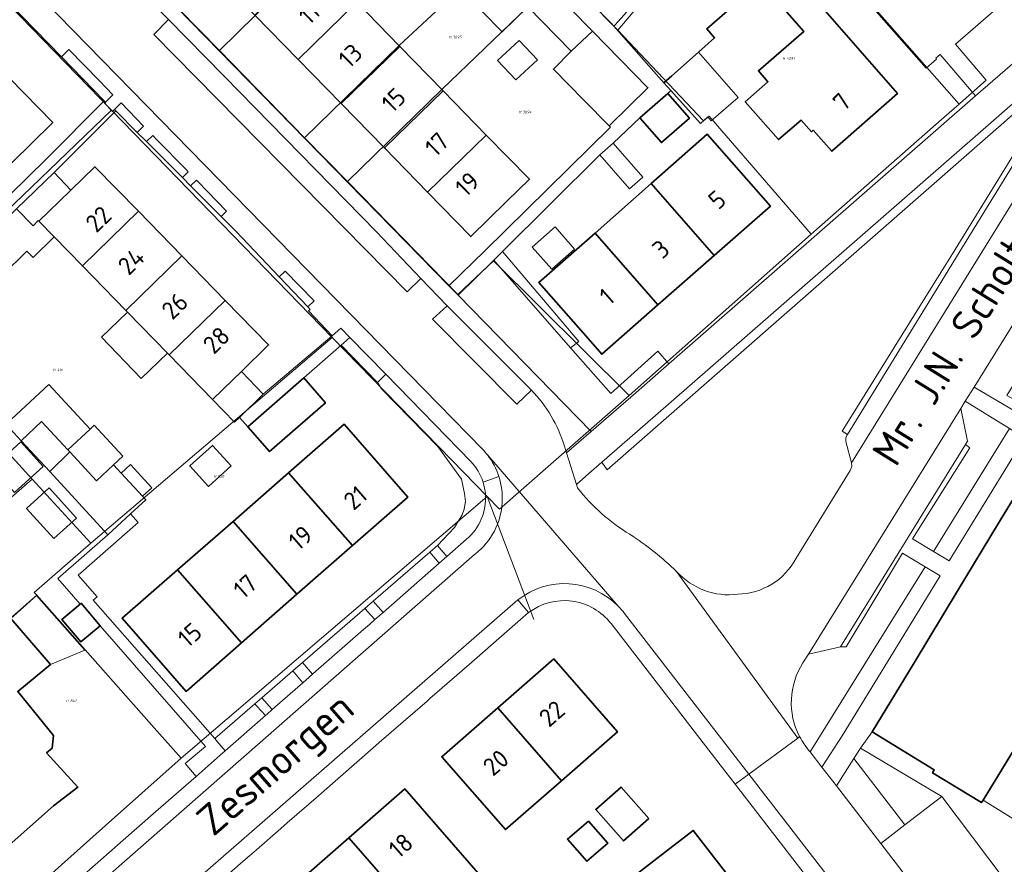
# Model space of a CAD drawing. Header units: metres. Extents: x 104777 to 177370, y 409697 to 438337.
# Tile 85 of 133: x 129984 to 130082, y 423221 to 423305. Entities that reach past the tile are written whole.
import ezdxf
from ezdxf.enums import TextEntityAlignment as Align
from ezdxf.lldxf.tags import DXFTag

# ---------------------------------------------------------------- set-up
doc = ezdxf.new("R2010")
doc.units = ezdxf.units.M
for name, color, linetype, lineweight in [('B-WE-GR-BEPLANTING_CULTUUR_BODEMBEDEKKER-GV', 90, 'Continuous', 18), ('B-WE-GR-BEPLANTING_CULTUUR_HEESTERS-GV', 90, 'Continuous', 18), ('B-WE-GR-BEPLANTING_CULTUUR_VASTE PLANTENVAK-GV', 90, 'Continuous', 18), ('B-WE-GR-GROENVOORZIENING-GV', 80, 'Continuous', 18), ('B-WE-GR-HAAG-GV', 90, 'Continuous', 13), ('B-WE-IE-TERREINAFSCHEIDING_KUNSTMATIG_HEKWERK-G', 20, 'IE-TERREINAFSCHEIDING_KUNSTMATIG-SO', 18), ('B-WE-IE-TERREINAFSCHEIDING_KUNSTMATIG_MUUR-G', 90, 'IE-TERREINAFSCHEIDING_KUNSTMATIG-SO', 18), ('B-WE-KG-GRENS_PERCEEL-G', 150, 'KG-PERCEEL-SO', 18), ('B-WE-KG-GRENS_PERCEEL-S', 150, 'Continuous', 25), ('B-WE-OG-BEBOUWING-G', 7, 'Continuous', 35), ('B-WE-OG-BEBOUWING-GV', 7, 'Continuous', 35), ('B-WE-OG-BEBOUWING_HUISNUMMER-T18', 10, 'Continuous', 18), ('B-WE-OG-BEBOUWING_LUIFEL-GV', 7, 'Continuous', 18), ('B-WE-OG-BEBOUWING_SCHUUR-GV', 7, 'Continuous', 18), ('B-WE-OG-BEBOUWING_STRAATNAAM-T18', 10, 'Continuous', 18), ('B-WE-OG-TERREIN_BEGROEID-GV', 7, 'Continuous', 18), ('B-WE-OG-TERREIN_ERF-GV', 7, 'Continuous', 18), ('B-WE-OG-TERREIN_ONBEGROEID_ZAND-GV', 7, 'Continuous', 18), ('B-WE-VH-OPENVERHARDING_BETONSTRAATSTEEN-GV', 90, 'Continuous', 18), ('B-WE-VH-OPENVERHARDING_TEGEL-GV', 90, 'Continuous', 18)]:
    doc.layers.add(name, color=color, linetype=linetype, lineweight=lineweight)
doc.styles.add('NLCS-ISO', font='NLCS-ISO.ttf')
doc.styles.add('NLCS-ISO-M20-T18', font='NLCS-ISO.ttf', dxfattribs={"height": 0.036})
doc.styles.get("Standard").update_dxf_attribs({"font": 'Romans.shx'})
doc.linetypes.add('IE-TERREINAFSCHEIDING_KUNSTMATIG-SO', pattern='A,4,[82,NLCS.SHX,S=0.75,R=90,X=0,Y=0],4,-2', length=10)
tags = doc.linetypes.add('KG-PERCEEL-SO', pattern='A,5.5,-2,["P",Standard,S=1.8,R=0,X=-0.5,Y=-0.9],-2,5.5,-2,[5,NLCS.SHX,S=0.75,R=0,X=0,Y=0],-2', length=19).pattern_tags.tags
tags[6] = DXFTag(74, 10)

# ---------------------------------------------------------------- blocks, each defined once
blk = doc.blocks.new('SKG-PERCEELNUMMER-SO')
at = {"style": 'NLCS-ISO', "oblique": 10, "flags": 1}
for tag, p in [('GEMEENTECODE', (0, 2.55)), ('PERCEELGROOTTE', (0, -2.45))]:
    blk.add_attdef(tag, text='', height=1.8, dxfattribs=at).set_placement(p, align=Align.MIDDLE_CENTER)
at = {"style": 'NLCS-ISO', "oblique": 10}
blk.add_attdef('SECTIE', text='', height=1.8, dxfattribs=at).set_placement((-0.5, 0), align=Align.MIDDLE_RIGHT)
blk.add_attdef('PERCEELNUMMER', text='', height=1.8, dxfattribs=at).set_placement((0.5, 0), align=Align.MIDDLE_LEFT)

msp = doc.modelspace()

# ---------------------------------------------------------------- linework, layer by layer
at = {"layer": 'B-WE-GR-BEPLANTING_CULTUUR_BODEMBEDEKKER-GV', "ltscale": 20, "flags": 128}
for points in [[(130072.178, 423224.868), (130075.86, 423227.713), (130067.753, 423232.558), (130067.068, 423231.492)], [(130065.324, 423228.777), (130069.772, 423223.008), (130072.178, 423224.868), (130067.068, 423231.492)]]:
    msp.add_lwpolyline(points, close=True, dxfattribs=at)
at = {"layer": 'B-WE-GR-BEPLANTING_CULTUUR_HEESTERS-GV', "ltscale": 20, "flags": 128}
for points in [[(130092.136, 423283.769), (130089.432, 423285.3), (130079.098, 423268.646), (130083.241, 423266.187), (130083.77, 423267.031), (130082.371, 423267.798)], [(130075.026, 423252.217), (130076.606, 423251.271), (130084.143, 423263.541), (130082.629, 423264.484)], [(130025.617, 423251.042), (130024.675, 423252.14), (130020.503, 423248.543), (130018.996, 423247.237), (130020.003, 423246.12)], [(130062.7, 423232.18), (130063.881, 423230.648), (130065.912, 423233.786), (130075.697, 423249.777), (130074.209, 423250.67)], [(130012.94, 423239.929), (130013.286, 423240.232), (130018.047, 423244.406), (130018.63, 423244.917), (130019.176, 423245.396), (130018.164, 423246.515), (130011.934, 423241.115)], [(130009.186, 423236.638), (130011.969, 423239.077), (130010.959, 423240.269), (130007.862, 423237.584), (130008.911, 423236.397)], [(130004.204, 423232.271), (130008.224, 423235.795), (130007.382, 423236.746), (130007.171, 423236.984), (130003.156, 423233.504), (130003.4, 423233.217)]]:
    msp.add_lwpolyline(points, close=True, dxfattribs=at)
for points in [[(130028.77, 423261.21), (130020.254, 423269.934), (130019.436, 423269.089), (130019.871, 423268.439), (130025.477, 423262.713), (130027.838, 423259.434), (130028.148, 423257.989), (130028.235, 423257.192), (130028.107, 423256.419), (130027.89, 423255.858), (130027.144, 423254.602), (130025.437, 423252.797)], [(130025.437, 423252.797), (130026.374, 423251.705), (130028.33, 423253.42)]]:
    msp.add_lwpolyline(points, dxfattribs=at)
at = {"layer": 'B-WE-GR-BEPLANTING_CULTUUR_HEESTERS-GV', "ltscale": 20}
for points in [[(130029.99, 423259.135, 0.114096), (130028.77, 423261.21)], [(130030.223, 423257.926, 0.058621), (130029.99, 423259.135)], [(130028.33, 423253.42, 0.241122), (130030.223, 423257.926)]]:
    msp.add_lwpolyline(points, format="xyb", dxfattribs=at)
at = {"layer": 'B-WE-GR-BEPLANTING_CULTUUR_VASTE PLANTENVAK-GV', "ltscale": 20, "flags": 128}
for points in [[(129988.582, 423302.377), (129987.827, 423301.642), (129992.11, 423297.241), (129992.233, 423297.114), (129992.982, 423297.871), (129991.634, 423299.252)], [(129996.047, 423294.731), (129993.789, 423297.044), (129993.133, 423296.396), (129993.256, 423296.272), (129995.418, 423294.104)], [(130000.506, 423290.164), (130000.292, 423290.383), (129997.408, 423293.336), (129996.96, 423293.795), (129996.341, 423293.178), (129999.924, 423289.584)], [(130000.75, 423288.756), (130003.792, 423285.705), (130004.332, 423286.243), (130001.463, 423289.182), (130001.322, 423289.327)], [(130013.094, 423277.267), (130010.201, 423280.232), (130009.6, 423279.662), (130012.461, 423276.649)]]:
    msp.add_lwpolyline(points, close=True, dxfattribs=at)
at = {"layer": 'B-WE-GR-GROENVOORZIENING-GV', "ltscale": 20, "flags": 128}
for points in [[(130090.503, 423298.688), (130090.817, 423299.188), (130087.65, 423301.07), (130084.613, 423298.421), (130081.288, 423295.519), (130046.963, 423265.561), (130041.874, 423261.119), (130042.415, 423260.37), (130085.288, 423297.929), (130087.755, 423300.226)], [(130031.077, 423281.324), (130038.747, 423272.573), (130039.568, 423273.212), (130031.94, 423282.2)]]:
    msp.add_lwpolyline(points, close=True, dxfattribs=at)
at = {"layer": 'B-WE-GR-HAAG-GV', "ltscale": 20, "flags": 128}
for points in [[(130090.817, 423299.188), (130087.65, 423301.07), (130084.613, 423298.421), (130081.288, 423295.519), (130046.963, 423265.561), (130041.874, 423261.119), (130042.415, 423260.37), (130085.288, 423297.929), (130087.755, 423300.226), (130090.503, 423298.688)], [(130039.568, 423273.212), (130031.94, 423282.2), (130031.077, 423281.324), (130038.747, 423272.573)]]:
    msp.add_lwpolyline(points, close=True, dxfattribs=at)
at = {"layer": 'B-WE-IE-TERREINAFSCHEIDING_KUNSTMATIG_HEKWERK-G', "ltscale": 20, "flags": 128}
for points in [[(130048.559, 423270.956), (130047.472, 423272.227), (130042.758, 423268.012), (130038.747, 423272.573)], [(129985.94, 423216.26), (129995.111, 423224.3)]]:
    msp.add_lwpolyline(points, dxfattribs=at)
at = {"layer": 'B-WE-IE-TERREINAFSCHEIDING_KUNSTMATIG_MUUR-G', "ltscale": 20, "flags": 128}
msp.add_lwpolyline([(130080.975, 423226.734), (130084.95, 423224.276)], dxfattribs=at)
at = {"layer": 'B-WE-KG-GRENS_PERCEEL-G', "ltscale": 20, "flags": 128}
for points in [[(129941.593, 423348.718), (129976.826, 423312.778), (129992.826, 423296.321)], [(130003.625, 423302.286), (130007.221, 423305.806), (130013.005, 423311.468), (130021.88, 423319.873), (130023.778, 423321.718), (130025.227, 423323.126)], [(130055.077, 423318.027), (130043.471, 423304.329)], [(130062.509, 423314.1), (130077.591, 423296.937)], [(130021.594, 423302.783), (130030.326, 423310.935)], [(130043.471, 423304.329), (130037.958, 423310.008)], [(129997.527, 423308.527), (130003.625, 423302.286)], [(130077.654, 423296.993), (130080.292, 423299.316), (130077.238, 423302.924), (130083.252, 423308.162)], [(130025.881, 423298.387), (130034.459, 423306.665)], [(130044.568, 423303.169), (130043.471, 423304.329)], [(130012.142, 423293.568), (130021.594, 423302.783)], [(130062.816, 423283.927), (130052.592, 423295.735), (130052.047, 423295.263), (130044.568, 423303.169)], [(130003.625, 423302.286), (130012.142, 423293.568)], [(130016.434, 423289.176), (130025.881, 423298.387)], [(130076.095, 423295.62), (130077.591, 423296.937)], [(130077.591, 423296.937), (130077.654, 423296.993)], [(129992.826, 423296.321), (129970.626, 423274.988)], [(129992.826, 423296.321), (130014.92, 423273.596)], [(130062.816, 423283.927), (130076.095, 423295.62)], [(130012.142, 423293.568), (130016.434, 423289.176)], [(130016.434, 423289.176), (130027.471, 423277.879), (130031.033, 423281.273), (130044.618, 423267.787)], [(130044.618, 423267.787), (130062.816, 423283.927)], [(130014.92, 423273.596), (129990.775, 423253.033)], [(130014.92, 423273.596), (130026.856, 423261.319), (130030.397, 423257.712)], [(130030.397, 423257.712), (130031.635, 423256.451), (130044.618, 423267.787)], [(129980.829, 423263.872), (129984.908, 423259.427)], [(129960.732, 423238.423), (129984.908, 423259.427)], [(129984.908, 423259.427), (129990.775, 423253.033)], [(130030.397, 423257.712), (129999.81, 423231.534)], [(130030.397, 423257.712), (130035.059, 423245.418)], [(129990.775, 423253.033), (129985.103, 423248.118)], [(129970.472, 423234.818), (129985.366, 423247.822)], [(129985.103, 423248.118), (129985.366, 423247.822)], [(129985.366, 423247.822), (129996.574, 423235.183)], [(129999.81, 423231.534), (129996.574, 423235.183)], [(129999.81, 423231.534), (129992.248, 423224.809)], [(129985.622, 423218.916), (129992.248, 423224.809)]]:
    msp.add_lwpolyline(points, dxfattribs=at)
at = {"layer": 'B-WE-OG-BEBOUWING-G', "ltscale": 20, "flags": 128}
for points in [[(130048.361, 423310.644), (130043.187, 423304.854), (130043.07, 423304.724), (130048.071, 423299.058), (130048.859, 423299.754), (130051.543, 423302.123), (130053.148, 423303.539), (130052.359, 423304.444), (130057.749, 423309.142), (130062.06, 423304.197), (130057.523, 423300.242), (130058.483, 423299.157), (130056.208, 423297.155), (130059.526, 423293.389), (130061.792, 423295.331), (130062.833, 423294.165), (130063.007, 423294.308), (130064.864, 423292.213), (130071.433, 423297.994), (130063.968, 423306.52), (130063.634, 423306.227), (130058.339, 423312.276), (130060.982, 423314.589), (130056.504, 423319.756)], [(130011.497, 423301.403), (130017.363, 423307.123), (130013.044, 423311.552), (130007.179, 423305.831)], [(130017.363, 423307.123), (130011.497, 423301.403), (130015.815, 423296.975), (130021.681, 423302.695)], [(130038.808, 423302.225), (130037.024, 423300.437), (130040.084, 423297.331), (130042.601, 423294.758), (130046.486, 423298.562), (130040.952, 423304.212)], [(130015.815, 423296.975), (130020.134, 423292.546), (130025.999, 423298.267), (130021.681, 423302.695)], [(129982.648, 423299.513), (129976.834, 423293.846), (129981.156, 423289.412), (129984.791, 423292.955), (129986.97, 423295.08)], [(130030.317, 423293.838), (130025.999, 423298.267), (130020.134, 423292.546), (130024.452, 423288.118)], [(130030.317, 423293.838), (130024.452, 423288.118), (130028.77, 423283.69), (130032.35, 423287.18), (130034.636, 423289.409)], [(130046.805, 423288.978), (130053.106, 423281.796), (130058.73, 423286.73), (130052.42, 423293.92)], [(129987.102, 423283.652), (129989.924, 423280.757), (129995.522, 423286.215), (129991.18, 423290.67), (129988.768, 423288.319), (129987.6, 423287.18), (129985.581, 423285.212)], [(130041.19, 423284.036), (130047.483, 423276.863), (130053.106, 423281.796), (130046.805, 423288.978)], [(129994.267, 423276.302), (129999.865, 423281.76), (129995.522, 423286.215), (129989.924, 423280.757)], [(130047.483, 423276.863), (130041.19, 423284.036), (130035.57, 423279.09), (130040.26, 423273.751), (130041.86, 423271.93)], [(129998.434, 423272.028), (129998.609, 423271.848), (130004.207, 423277.305), (129999.865, 423281.76), (129994.267, 423276.302), (129994.447, 423276.117)], [(130004.207, 423277.305), (129998.609, 423271.848), (130002.952, 423267.393), (130004.97, 423269.36), (130005.822, 423270.19), (130008.55, 423272.85)], [(130016.922, 423252.792), (130022.46, 423257.65), (130016.11, 423264.92), (130010.545, 423260.062)], [(130010.545, 423260.062), (130004.996, 423255.217), (130011.385, 423247.935), (130016.922, 423252.792)], [(129999.448, 423250.373), (130005.847, 423243.077), (130011.385, 423247.935), (130004.996, 423255.217)], [(130005.847, 423243.077), (129999.448, 423250.373), (129993.9, 423245.53), (130000.31, 423238.22)], [(129979.46, 423242.76), (129978.85, 423242.22), (129975.408, 423239.063), (129978.795, 423235.111), (129974.52, 423231.27), (129982.32, 423222.59), (129987.04, 423226.76), (129989.476, 423228.654), (129986.342, 423232.066), (129986.919, 423232.552), (129987.044, 423233.809), (129983.47, 423238.22), (129986.735, 423240.905), (129982.777, 423245.515)]]:
    msp.add_lwpolyline(points, close=True, dxfattribs=at)
at = {"layer": 'B-WE-OG-BEBOUWING-GV', "ltscale": 20, "flags": 128}
for points in [[(130048.361, 423310.644), (130043.187, 423304.854), (130043.07, 423304.724), (130048.071, 423299.058), (130048.859, 423299.754), (130051.543, 423302.123), (130053.148, 423303.539), (130052.359, 423304.444), (130057.749, 423309.142), (130062.06, 423304.197), (130057.523, 423300.242), (130058.483, 423299.157), (130056.208, 423297.155), (130059.526, 423293.389), (130061.792, 423295.331), (130062.833, 423294.165), (130063.007, 423294.308), (130064.864, 423292.213), (130071.433, 423297.994), (130063.968, 423306.52), (130063.634, 423306.227), (130058.339, 423312.276), (130060.982, 423314.589), (130056.504, 423319.756)], [(130011.497, 423301.403), (130017.363, 423307.123), (130013.044, 423311.552), (130007.179, 423305.831)], [(130040.952, 423304.212), (130036.572, 423308.684), (130034.459, 423306.665), (130038.808, 423302.225)], [(130017.363, 423307.123), (130011.497, 423301.403), (130015.815, 423296.975), (130021.681, 423302.695)], [(130038.808, 423302.225), (130037.024, 423300.437), (130040.084, 423297.331), (130042.601, 423294.758), (130046.486, 423298.562), (130040.952, 423304.212)], [(130015.815, 423296.975), (130020.134, 423292.546), (130025.999, 423298.267), (130021.681, 423302.695)], [(129982.648, 423299.513), (129976.834, 423293.846), (129981.156, 423289.412), (129984.791, 423292.955), (129986.97, 423295.08)], [(130030.317, 423293.838), (130025.999, 423298.267), (130020.134, 423292.546), (130024.452, 423288.118)], [(130045.664, 423295.553), (130047.833, 423293.077), (130050.632, 423295.527), (130048.463, 423298.004)], [(130030.317, 423293.838), (130024.452, 423288.118), (130028.77, 423283.69), (130032.35, 423287.18), (130034.636, 423289.409)], [(130046.805, 423288.978), (130053.106, 423281.796), (130058.73, 423286.73), (130052.42, 423293.92)], [(129987.102, 423283.652), (129989.924, 423280.757), (129995.522, 423286.215), (129991.18, 423290.67), (129988.768, 423288.319), (129987.6, 423287.18), (129985.581, 423285.212)], [(130041.19, 423284.036), (130047.483, 423276.863), (130053.106, 423281.796), (130046.805, 423288.978)], [(129994.267, 423276.302), (129999.865, 423281.76), (129995.522, 423286.215), (129989.924, 423280.757)], [(130047.483, 423276.863), (130041.19, 423284.036), (130035.57, 423279.09), (130040.26, 423273.751), (130041.86, 423271.93)], [(129998.434, 423272.028), (129998.609, 423271.848), (130004.207, 423277.305), (129999.865, 423281.76), (129994.267, 423276.302), (129994.447, 423276.117)], [(130004.207, 423277.305), (129998.609, 423271.848), (130002.952, 423267.393), (130004.97, 423269.36), (130005.822, 423270.19), (130008.55, 423272.85)], [(130006.46, 423264.67), (130008.647, 423262.186), (130014.235, 423267.066), (130012.058, 423269.559)], [(129983.816, 423263.271), (129986.656, 423260.196), (129988.662, 423262.151), (129988.462, 423262.367), (129985.852, 423265.196)], [(130016.922, 423252.792), (130022.46, 423257.65), (130016.11, 423264.92), (130010.545, 423260.062)], [(129993.046, 423260.864), (129991.321, 423259.27), (129988.662, 423262.151), (129986.656, 423260.196), (129992.485, 423253.884), (129994.752, 423255.979), (129996.267, 423257.379), (129995.953, 423257.719), (129993.798, 423260.05)], [(130004.788, 423260.768), (130002.933, 423262.815), (130000.67, 423260.764), (130002.525, 423258.717)], [(130010.545, 423260.062), (130004.996, 423255.217), (130011.385, 423247.935), (130016.922, 423252.792)], [(129999.448, 423250.373), (130005.847, 423243.077), (130011.385, 423247.935), (130004.996, 423255.217)], [(130005.847, 423243.077), (129999.448, 423250.373), (129993.9, 423245.53), (130000.31, 423238.22)], [(129989.708, 423246.951), (129987.88, 423245.413), (129989.777, 423243.159), (129991.692, 423244.77), (129989.795, 423247.024)], [(129979.46, 423242.76), (129978.85, 423242.22), (129975.408, 423239.063), (129978.795, 423235.111), (129974.52, 423231.27), (129982.32, 423222.59), (129987.04, 423226.76), (129989.476, 423228.654), (129986.342, 423232.066), (129986.919, 423232.552), (129987.044, 423233.809), (129983.47, 423238.22), (129986.735, 423240.905), (129982.777, 423245.515)], [(130031.465, 423236.575), (130037.827, 423229.288), (130043.43, 423234.18), (130037.07, 423241.47)], [(130037.827, 423229.288), (130031.465, 423236.575), (130025.86, 423231.68), (130032.23, 423224.4)], [(130046.577, 423225.494), (130043.796, 423228.653), (130041.262, 423226.422), (130044.042, 423223.263)], [(130022.933, 423216.281), (130024.99, 423218.078), (130026.676, 423216.147), (130030.171, 423219.289), (130025.46, 423224.69), (130022.17, 423228.46), (130016.57, 423223.57)], [(130040.541, 423225.258), (130038.453, 423223.438), (130040.372, 423221.237), (130042.46, 423223.056)], [(130047.06, 423221.27), (130044.571, 423219.348), (130048.37, 423214.443), (130054.802, 423219.413), (130051.01, 423224.32)], [(130016.57, 423223.57), (130010.97, 423218.68), (130014.25, 423214.91), (130017.321, 423211.38), (130022.933, 423216.281)]]:
    msp.add_lwpolyline(points, close=True, dxfattribs=at)
msp.add_lwpolyline([(130086.056, 423262.465), (130081.649, 423255.196), (130077.412, 423248.207), (130073.087, 423241.073), (130068.896, 423234.161), (130075.106, 423230.362), (130074.939, 423230.089), (130079.836, 423227.094), (130079.989, 423227.344), (130084.221, 423234.263)], dxfattribs=at)
at = {"layer": 'B-WE-OG-BEBOUWING_LUIFEL-GV', "ltscale": 20, "flags": 128}
for points in [[(130035.337, 423310.135), (130033.123, 423307.969), (130030.786, 423310.465), (130030.362, 423310.898), (130027.784, 423308.372), (130031.906, 423304.164), (130034.459, 423306.665), (130036.572, 423308.684)], [(130035.421, 423301.362), (130033.597, 423303.304), (130031.443, 423301.282), (130033.267, 423299.34)], [(130048.859, 423299.754), (130048.071, 423299.058), (130048.774, 423298.277), (130051.735, 423294.988), (130052.46, 423295.648), (130052.814, 423295.244), (130055.506, 423297.605), (130051.543, 423302.123)], [(130045.981, 423289.631), (130042.992, 423293.038), (130041.663, 423291.872), (130044.652, 423288.466)], [(129984.994, 423284.769), (129985.516, 423285.278), (129985.581, 423285.212), (129987.6, 423287.18), (129988.768, 423288.319), (129987.101, 423290.107), (129983.353, 423286.452)], [(129985.581, 423285.212), (129985.516, 423285.278), (129984.994, 423284.769), (129983.353, 423286.452), (129979.319, 423282.45), (129981.93, 423279.819), (129984.366, 423282.235), (129984.991, 423281.594), (129987.102, 423283.652)], [(130037.192, 423284.647), (130034.913, 423282.641), (130036.868, 423280.42), (130039.147, 423282.426)], [(129994.447, 423276.117), (129991.841, 423273.623), (129995.791, 423269.497), (129998.434, 423272.028)], [(130005.822, 423270.19), (130004.97, 423269.36), (130002.952, 423267.393), (130005.151, 423265.137), (130005.634, 423265.608), (130008.02, 423267.935)], [(129988.462, 423262.367), (129990.689, 423264.424), (129986.57, 423268.883), (129982.378, 423265.01), (129982.287, 423264.926), (129983.082, 423264.065), (129983.816, 423263.271), (129985.852, 423265.196)], [(129990.689, 423264.424), (129988.462, 423262.367), (129988.662, 423262.151), (129991.321, 423259.27), (129993.046, 423260.864), (129993.978, 423261.724), (129991.118, 423264.82)], [(129986, 423260.71), (129983.766, 423263.165), (129980.913, 423260.568), (129983.147, 423258.114)], [(129995.953, 423257.719), (129996.887, 423258.582), (129994.728, 423260.911), (129993.798, 423260.05)], [(129986.735, 423240.905), (129990.159, 423242.322), (129985.336, 423247.808), (129982.777, 423245.515)]]:
    msp.add_lwpolyline(points, close=True, dxfattribs=at)
at = {"layer": 'B-WE-OG-BEBOUWING_SCHUUR-GV', "ltscale": 20, "flags": 128}
msp.add_lwpolyline([(129986.617, 423258.558), (129984.337, 423256.505), (129987.057, 423253.486), (129989.336, 423255.54)], close=True, dxfattribs=at)
at = {"layer": 'B-WE-OG-TERREIN_BEGROEID-GV', "ltscale": 20, "flags": 128}
for points in [[(130085.288, 423297.929), (130042.415, 423260.37), (130041.874, 423261.119), (130040.58, 423259.99), (130039.339, 423258.907), (130039.452, 423258.552)], [(130061.3, 423251.52), (130066.689, 423260.313), (130066.866, 423260.7), (130066.842, 423261.079), (130066.284, 423263.187), (130066.262, 423263.608), (130066.445, 423263.915), (130065.893, 423264.23), (130074.938, 423278.77), (130076.929, 423281.952), (130085.908, 423296.528), (130086.351, 423296.267), (130086.577, 423296.502), (130086.937, 423296.662), (130085.288, 423297.929)], [(130062.7, 423232.18), (130074.209, 423250.67), (130071.95, 423252.025), (130066.29, 423242.683), (130065.736, 423242.684), (130062.531, 423241.947)], [(130062.531, 423241.947), (130061.98, 423241.06)]]:
    msp.add_lwpolyline(points, dxfattribs=at)
for points in [[(130038.747, 423272.573), (130031.077, 423281.324), (130027.494, 423277.836), (130040.816, 423264.197), (130044.768, 423267.647), (130048.559, 423270.956), (130047.472, 423272.227), (130042.758, 423268.012)], [(130077.759, 423266.488), (130078.424, 423263.231), (130078.228, 423262.913), (130078.676, 423262.57), (130072.938, 423253.466), (130075.026, 423252.217), (130082.629, 423264.484), (130078.218, 423267.229)]]:
    msp.add_lwpolyline(points, close=True, dxfattribs=at)
at = {"layer": 'B-WE-OG-TERREIN_BEGROEID-GV', "ltscale": 20}
for points in [[(130039.452, 423258.552, 0.092858), (130044.685, 423253.919)], [(130044.685, 423253.919, -0.047459), (130049.35, 423250.2)], [(130055.46, 423247.93, 0.270203), (130061.3, 423251.52)], [(130049.35, 423250.2, 0.244855), (130055.46, 423247.93)], [(130061.98, 423241.06, 0.268885), (130061.646, 423233.7)], [(130061.646, 423233.7, 0.062983), (130062.7, 423232.18)]]:
    msp.add_lwpolyline(points, format="xyb", dxfattribs=at)
at = {"layer": 'B-WE-OG-TERREIN_ERF-GV', "ltscale": 20, "flags": 128}
for points in [[(129976.834, 423293.846), (129972.513, 423298.28), (129968.192, 423302.713), (129963.87, 423307.147), (129959.549, 423311.581), (129955.228, 423316.014), (129957.46, 423318.19), (129961.04, 423321.68), (129965.362, 423317.247), (129969.683, 423312.813), (129974.005, 423308.38), (129978.327, 423303.947), (129982.648, 423299.513), (129986.97, 423295.08), (129984.791, 423292.955), (129981.156, 423289.412)], [(130009.456, 423315.231), (130013.044, 423311.552), (130017.363, 423307.123), (130021.681, 423302.695), (130025.999, 423298.267), (130030.317, 423293.838), (130034.636, 423289.409), (130032.35, 423287.18), (130028.77, 423283.69), (130024.452, 423288.118), (130020.134, 423292.546), (130015.815, 423296.975), (130011.497, 423301.403), (130007.179, 423305.831), (130002.86, 423310.26), (130006.44, 423313.75), (130008.496, 423315.753), (130008.727, 423315.979)], [(130053.106, 423281.796), (130047.483, 423276.863), (130041.86, 423271.93), (130040.26, 423273.751), (130035.57, 423279.09), (130041.19, 423284.036), (130046.805, 423288.978), (130052.42, 423293.92), (130058.73, 423286.73)], [(129995.522, 423286.215), (129999.865, 423281.76), (130004.207, 423277.305), (130008.55, 423272.85), (130005.822, 423270.19), (130004.97, 423269.36), (130002.952, 423267.393), (129998.609, 423271.848), (129998.434, 423272.028), (129994.447, 423276.117), (129994.267, 423276.302), (129989.924, 423280.757), (129987.102, 423283.652), (129985.581, 423285.212), (129987.6, 423287.18), (129988.768, 423288.319), (129991.18, 423290.67)], [(129999.448, 423250.373), (130004.996, 423255.217), (130010.545, 423260.062), (130016.11, 423264.92), (130022.46, 423257.65), (130016.922, 423252.792), (130011.385, 423247.935), (130005.847, 423243.077), (130000.31, 423238.22), (129993.9, 423245.53)], [(130004.788, 423260.768), (130002.525, 423258.717), (130000.67, 423260.764), (130002.933, 423262.815)], [(129982.777, 423245.515), (129986.735, 423240.905), (129983.47, 423238.22), (129987.044, 423233.809), (129986.919, 423232.552), (129986.342, 423232.066), (129989.476, 423228.654), (129987.04, 423226.76), (129982.32, 423222.59), (129974.52, 423231.27), (129978.795, 423235.111), (129975.408, 423239.063), (129978.85, 423242.22), (129979.46, 423242.76)], [(130037.827, 423229.288), (130032.23, 423224.4), (130025.86, 423231.68), (130031.465, 423236.575), (130037.07, 423241.47), (130043.43, 423234.18)], [(130046.577, 423225.494), (130044.042, 423223.263), (130041.262, 423226.422), (130043.796, 423228.653)], [(130016.57, 423223.57), (130022.17, 423228.46), (130025.46, 423224.69), (130030.171, 423219.289), (130026.676, 423216.147), (130024.99, 423218.078), (130022.933, 423216.281), (130017.321, 423211.38), (130014.25, 423214.91), (130010.97, 423218.68)], [(130040.541, 423225.258), (130042.46, 423223.056), (130040.372, 423221.237), (130038.453, 423223.438)], [(130069.969, 423199.786), (130073.76, 423194.88), (130067.428, 423189.982), (130068.763, 423188.259), (130067.022, 423186.91), (130065.53, 423188.837), (130067.203, 423190.133), (130064.3, 423193.88), (130063.56, 423194.835), (130059.763, 423199.737), (130055.965, 423204.639), (130052.168, 423209.541), (130048.37, 423214.443), (130044.571, 423219.348), (130047.06, 423221.27), (130051.01, 423224.32), (130054.802, 423219.413), (130058.594, 423214.506), (130062.385, 423209.6), (130066.177, 423204.693)]]:
    msp.add_lwpolyline(points, close=True, dxfattribs=at)
for points in [[(130063.968, 423306.52), (130071.433, 423297.994), (130064.864, 423292.213), (130063.007, 423294.308), (130062.833, 423294.165), (130061.792, 423295.331), (130059.526, 423293.389), (130056.208, 423297.155), (130058.483, 423299.157), (130057.523, 423300.242), (130062.06, 423304.197), (130057.749, 423309.142), (130052.359, 423304.444), (130053.148, 423303.539), (130051.543, 423302.123), (130048.859, 423299.754), (130048.071, 423299.058), (130048.774, 423298.277), (130048.463, 423298.004), (130050.632, 423295.527), (130047.833, 423293.077), (130045.664, 423295.553), (130042.992, 423293.038), (130041.663, 423291.872), (130031.94, 423282.2), (130039.568, 423273.212), (130038.747, 423272.573), (130042.758, 423268.012), (130047.472, 423272.227), (130048.559, 423270.956), (130079.248, 423297.745), (130075.706, 423301.893), (130075.277, 423301.515), (130075.345, 423301.438), (130074.301, 423300.519), (130062.354, 423314.093)], [(129997.949, 423308.083), (130026.585, 423278.766), (130030.166, 423282.258), (130042.728, 423294.628), (130042.601, 423294.758), (130040.084, 423297.331), (130037.024, 423300.437), (130038.808, 423302.225), (130034.459, 423306.665)], [(129982.658, 423287.871), (129986.293, 423291.414), (129992.11, 423297.241), (129987.827, 423301.642), (129982.57, 423307.045)], [(130019.436, 423269.089), (130015.809, 423272.836), (130012.058, 423269.559), (130014.235, 423267.066), (130008.647, 423262.186), (130006.46, 423264.67), (130005.634, 423265.608), (130008.02, 423267.935), (130014.898, 423273.766), (130012.539, 423276.27), (130012.691, 423276.406), (130012.461, 423276.649), (130009.6, 423279.662), (130005.281, 423284.211), (130003.792, 423285.705), (130000.75, 423288.756), (129999.924, 423289.584), (129996.341, 423293.178), (129995.418, 423294.104), (129993.256, 423296.272), (129987.101, 423290.107), (129983.353, 423286.452)], [(129985.94, 423216.26), (129995.111, 423224.3), (129997.277, 423226.198), (130001.294, 423229.72), (130000.218, 423231), (130002.241, 423232.7), (129991.692, 423244.77), (129989.777, 423243.159), (129987.88, 423245.413), (129989.708, 423246.951), (129987.457, 423249.511), (129992.485, 423253.884), (129986.656, 423260.196), (129983.816, 423263.271), (129985.852, 423265.196), (129988.462, 423262.367), (129988.662, 423262.151), (129991.321, 423259.27), (129993.046, 423260.864), (129993.798, 423260.05), (129995.953, 423257.719), (129996.267, 423257.379), (129994.752, 423255.979), (129995.518, 423255.108), (129989.508, 423249.822), (129991.4, 423247.672), (129991.003, 423247.323), (130003.156, 423233.504), (130007.171, 423236.984), (130007.862, 423237.584), (130010.959, 423240.269), (130011.934, 423241.115), (130018.164, 423246.515), (130018.996, 423247.237), (130020.503, 423248.543), (130024.675, 423252.14), (130025.437, 423252.797), (130027.144, 423254.602), (130027.89, 423255.858), (130028.107, 423256.419), (130028.235, 423257.192), (130028.148, 423257.989), (130027.838, 423259.434), (130025.477, 423262.713), (130019.871, 423268.439), (130019.436, 423269.089)], [(130034.54, 423246.09), (130029.131, 423241.378), (130028.589, 423240.906), (130024.687, 423237.506), (130024.391, 423237.249), (130019.62, 423233.092), (130019.279, 423232.795), (130013.822, 423228.041), (130013.524, 423227.781), (130010.417, 423225.074), (130009.785, 423224.524), (130007.34, 423222.394), (130006.633, 423221.778), (130005.734, 423220.995), (130001.255, 423217.093), (129991.38, 423208.49)], [(130077.52, 423199.21), (130077.5, 423200.09), (130055.205, 423228.939), (130053.699, 423230.887), (130051.103, 423234.246), (130047.875, 423238.424), (130042.8, 423244.99)], [(130084.221, 423234.263), (130079.989, 423227.344), (130080.975, 423226.734), (130084.95, 423224.276)]]:
    msp.add_lwpolyline(points, dxfattribs=at)
at = {"layer": 'B-WE-OG-TERREIN_ERF-GV', "ltscale": 20}
for points in [[(130038.896, 423247.239, 0.197596), (130034.54, 423246.09)], [(130042.8, 423244.99, 0.197636), (130038.896, 423247.239)]]:
    msp.add_lwpolyline(points, format="xyb", dxfattribs=at)
at = {"layer": 'B-WE-OG-TERREIN_ONBEGROEID_ZAND-GV', "ltscale": 20, "flags": 128}
for points in [[(130021.21, 423326.957), (130043.07, 423304.724), (130043.187, 423304.854), (130048.361, 423310.644)], [(130062.354, 423314.093), (130074.301, 423300.519), (130075.345, 423301.438), (130075.277, 423301.515), (130075.706, 423301.893), (130079.248, 423297.745), (130085.154, 423302.886)]]:
    msp.add_lwpolyline(points, dxfattribs=at)
at = {"layer": 'B-WE-VH-OPENVERHARDING_BETONSTRAATSTEEN-GV', "ltscale": 20, "flags": 128}
for points in [[(129980.174, 423313.314), (130029.95, 423262.42)], [(130034.83, 423268.348), (130033.383, 423266.941), (130024.94, 423275.433), (130026.414, 423276.752), (130023.787, 423279.505), (130022.388, 423278.169), (129997.087, 423303.902), (129998.528, 423305.393)], [(130094.988, 423306.118), (130094.629, 423305.381), (130092.007, 423301.121), (130090.817, 423299.188), (130090.503, 423298.688), (130089.833, 423297.621), (130089.549, 423297.336), (130089.173, 423297.161), (130066.842, 423261.079), (130066.866, 423260.7), (130066.689, 423260.313), (130061.3, 423251.52)], [(130061.98, 423241.06), (130062.531, 423241.947), (130077.759, 423266.488), (130078.218, 423267.229), (130079.098, 423268.646), (130089.432, 423285.3), (130098.257, 423299.522)], [(129983.353, 423286.452), (129987.101, 423290.107), (129993.256, 423296.272), (129993.133, 423296.396), (129992.939, 423296.204), (129992.143, 423297.023), (129992.233, 423297.114), (129992.11, 423297.241), (129986.293, 423291.414), (129982.658, 423287.871)], [(130034.58, 423268.598), (130026.863, 423276.283), (130026.414, 423276.752), (130024.94, 423275.433), (130033.383, 423266.941), (130034.83, 423268.348)], [(130039.452, 423258.552), (130039.339, 423258.907), (130038.335, 423262.058), (130038.123, 423262.725)], [(130030.434, 423261.859), (130043.508, 423246.742)], [(130043.508, 423246.742), (130030.434, 423261.859)], [(130029.15, 423251.9), (129988.425, 423216.209), (129992.404, 423211.598), (130033.48, 423247.37)], [(130061.483, 423233.537), (130049.35, 423250.2)], [(130049.35, 423250.2), (130061.483, 423233.537), (130061.646, 423233.7)], [(130044.14, 423246.01), (130056.571, 423229.94), (130061.483, 423233.537)], [(130061.646, 423233.7), (130061.483, 423233.537), (130056.571, 423229.94), (130075.67, 423205.25)], [(130069.772, 423223.008), (130065.324, 423228.777), (130063.881, 423230.648), (130062.7, 423232.18)], [(130074.57, 423192.8), (130073.44, 423191.88), (130073.64, 423191.62), (130077.856, 423186.139), (130082.16, 423189.4), (130087.411, 423193.934), (130088.363, 423198.897), (130087.916, 423199.477), (130085.333, 423202.827), (130083.818, 423204.792), (130080.665, 423208.881), (130080.146, 423209.554), (130077.213, 423213.358), (130075.951, 423214.995), (130069.772, 423223.008)]]:
    msp.add_lwpolyline(points, dxfattribs=at)
for points in [[(130023.787, 423279.505), (130019.336, 423284.168), (130004.093, 423299.738), (129998.528, 423305.393), (129997.087, 423303.902), (130022.388, 423278.169)], [(130086.351, 423296.267), (130077.339, 423281.668), (130075.389, 423278.49), (130066.445, 423263.915), (130066.262, 423263.608), (130066.284, 423263.187), (130066.842, 423261.079), (130089.173, 423297.161), (130088.36, 423296.98), (130086.937, 423296.662), (130086.577, 423296.502)], [(130062.531, 423241.947), (130065.736, 423242.684), (130078.228, 423262.913), (130078.424, 423263.231), (130077.759, 423266.488)], [(130025.617, 423251.042), (130026.374, 423251.705), (130025.437, 423252.797), (130024.675, 423252.14)], [(130078.383, 423216.829), (130082.018, 423219.572), (130075.86, 423227.713), (130072.178, 423224.868), (130069.772, 423223.008), (130075.951, 423214.995)]]:
    msp.add_lwpolyline(points, close=True, dxfattribs=at)
at = {"layer": 'B-WE-VH-OPENVERHARDING_BETONSTRAATSTEEN-GV', "ltscale": 20}
for points in [[(130034.83, 423268.348, 0.008), (130034.58, 423268.598)], [(130038.123, 423262.725, 0.121374), (130034.83, 423268.348)], [(130029.95, 423262.42, -0.025768), (130030.434, 423261.859)], [(130030.434, 423261.859, -0.086534), (130031.574, 423259.709)], [(130031.574, 423259.709, -0.093841), (130031.908, 423257.088)], [(130044.685, 423253.919, -0.092858), (130039.452, 423258.552)], [(130031.908, 423257.088, -0.212585), (130029.251, 423251.979)], [(130049.35, 423250.2, 0.047459), (130044.685, 423253.919)], [(130029.251, 423251.979, -0.010948), (130029.15, 423251.9)], [(130061.3, 423251.52, -0.270203), (130055.46, 423247.93)], [(130055.46, 423247.93, -0.244855), (130049.35, 423250.2)], [(130033.48, 423247.37, -0.382683), (130043.508, 423246.742)], [(130043.508, 423246.742, -0.032299), (130044.14, 423246.01)], [(130061.646, 423233.7, -0.268885), (130061.98, 423241.06)], [(130062.7, 423232.18, -0.062983), (130061.646, 423233.7)]]:
    msp.add_lwpolyline(points, format="xyb", dxfattribs=at)
at = {"layer": 'B-WE-VH-OPENVERHARDING_TEGEL-GV', "ltscale": 20, "flags": 128}
for points in [[(130029.95, 423262.42), (129980.174, 423313.314), (129930.35, 423364.49)], [(129976.221, 423330.332), (129974.679, 423331.903), (129973.605, 423330.877), (129977.618, 423326.762), (129990.111, 423313.946), (129994.561, 423309.425), (129998.528, 423305.393), (130004.093, 423299.738), (130019.336, 423284.168), (130023.787, 423279.505), (130026.414, 423276.752), (130026.863, 423276.283), (130034.58, 423268.598)], [(130038.123, 423262.725), (130038.335, 423262.058), (130040.816, 423264.197), (130027.494, 423277.836), (130026.585, 423278.766), (129997.949, 423308.083), (129997.04, 423309.013), (129976.219, 423330.33), (129976.221, 423330.332)], [(130036.572, 423308.684), (130040.952, 423304.212), (130046.486, 423298.562), (130042.601, 423294.758), (130042.728, 423294.628), (130030.166, 423282.258), (130026.585, 423278.766), (130027.494, 423277.836), (130031.077, 423281.324), (130031.94, 423282.2), (130041.663, 423291.872), (130042.992, 423293.038), (130045.664, 423295.553), (130048.463, 423298.004), (130048.774, 423298.277), (130048.071, 423299.058), (130043.07, 423304.724), (130021.21, 423326.957)], [(130089.643, 423317.123), (130086.859, 423313.848), (130087.04, 423313.687), (130087.047, 423313.696), (130088.994, 423316.007), (130092.641, 423312.873), (130093.276, 423312.32), (130091.02, 423309.589), (130091.737, 423308.682), (130085.154, 423302.886), (130079.248, 423297.745), (130048.559, 423270.956), (130044.768, 423267.647), (130040.816, 423264.197), (130038.335, 423262.058), (130039.339, 423258.907), (130040.58, 423259.99), (130041.874, 423261.119), (130046.963, 423265.561), (130081.288, 423295.519), (130084.613, 423298.421), (130087.65, 423301.07), (130090.817, 423299.188), (130092.007, 423301.121)], [(129982.57, 423307.045), (129987.827, 423301.642), (129988.582, 423302.377), (129991.634, 423299.252), (129992.982, 423297.871), (129992.233, 423297.114), (129992.143, 423297.023), (129992.939, 423296.204), (129993.133, 423296.396), (129993.789, 423297.044), (129996.047, 423294.731), (129995.418, 423294.104), (129996.341, 423293.178), (129996.96, 423293.795), (129997.408, 423293.336), (130000.292, 423290.383), (130000.506, 423290.164), (129999.924, 423289.584), (130000.75, 423288.756), (130001.322, 423289.327), (130001.463, 423289.182), (130004.332, 423286.243), (130003.792, 423285.705), (130005.281, 423284.211), (130009.6, 423279.662), (130010.201, 423280.232), (130013.094, 423277.267), (130012.461, 423276.649), (130012.691, 423276.406), (130012.539, 423276.27), (130014.898, 423273.766), (130015.769, 423274.527), (130016.679, 423273.596), (130020.254, 423269.934), (130028.77, 423261.21)], [(130083.241, 423266.187), (130079.098, 423268.646), (130078.218, 423267.229), (130082.629, 423264.484)], [(130084.143, 423263.541), (130076.606, 423251.271), (130075.026, 423252.217), (130072.938, 423253.466), (130078.676, 423262.57), (130078.228, 423262.913), (130065.736, 423242.684), (130066.29, 423242.683), (130071.95, 423252.025), (130074.209, 423250.67), (130075.697, 423249.777), (130065.912, 423233.786), (130063.881, 423230.648), (130065.324, 423228.777), (130067.068, 423231.492), (130067.753, 423232.558), (130068.896, 423234.161), (130073.087, 423241.073), (130077.412, 423248.207), (130081.649, 423255.196), (130086.056, 423262.465)], [(130031.574, 423259.709), (130029.99, 423259.135)], [(130029.99, 423259.135), (130031.574, 423259.709)], [(130028.33, 423253.42), (130026.374, 423251.705), (130025.617, 423251.042), (130020.003, 423246.12), (130019.176, 423245.396), (130018.63, 423244.917), (130018.047, 423244.406), (130013.286, 423240.232), (130012.94, 423239.929), (130012.603, 423239.633), (130011.969, 423239.077), (130009.186, 423236.638), (130008.911, 423236.397), (130008.405, 423235.953), (130008.224, 423235.795), (130004.204, 423232.271), (130003.714, 423231.841), (130001.294, 423229.72), (129997.277, 423226.198), (129995.111, 423224.3), (129985.94, 423216.26)], [(129986.84, 423214.82), (129988.425, 423216.209), (130029.15, 423251.9)], [(129991.38, 423208.49), (130001.255, 423217.093), (130005.734, 423220.995), (130006.633, 423221.778), (130007.34, 423222.394), (130009.785, 423224.524), (130010.417, 423225.074), (130013.524, 423227.781), (130013.822, 423228.041), (130019.279, 423232.795), (130019.62, 423233.092), (130024.391, 423237.249), (130024.687, 423237.506), (130028.589, 423240.906), (130029.131, 423241.378), (130034.54, 423246.09), (130033.48, 423247.37), (129992.404, 423211.598)], [(130033.48, 423247.37), (130034.54, 423246.09)], [(130042.8, 423244.99), (130047.875, 423238.424), (130051.103, 423234.246), (130053.699, 423230.887), (130055.205, 423228.939), (130056.571, 423229.94), (130044.14, 423246.01)], [(130084.95, 423224.276), (130080.975, 423226.734), (130079.989, 423227.344), (130079.836, 423227.094), (130074.939, 423230.089), (130075.106, 423230.362), (130068.896, 423234.161), (130067.753, 423232.558), (130075.86, 423227.713), (130082.018, 423219.572), (130082.875, 423218.495)], [(130075.67, 423205.25), (130056.571, 423229.94), (130055.205, 423228.939), (130077.5, 423200.09)]]:
    msp.add_lwpolyline(points, dxfattribs=at)
for points in [[(130077.339, 423281.668), (130086.351, 423296.267), (130085.908, 423296.528), (130076.929, 423281.952), (130074.938, 423278.77), (130065.893, 423264.23), (130066.445, 423263.915), (130075.389, 423278.49)], [(130016.679, 423273.596), (130015.769, 423274.527), (130014.898, 423273.766), (130008.02, 423267.935), (130005.634, 423265.608), (130006.46, 423264.67), (130012.058, 423269.559), (130015.809, 423272.836)], [(130015.809, 423272.836), (130019.436, 423269.089), (130020.254, 423269.934), (130016.679, 423273.596)], [(130004.204, 423232.271), (130003.4, 423233.217), (130003.156, 423233.504), (129991.003, 423247.323), (129991.4, 423247.672), (129989.508, 423249.822), (129995.518, 423255.108), (129994.752, 423255.979), (129992.485, 423253.884), (129987.457, 423249.511), (129989.708, 423246.951), (129989.795, 423247.024), (129991.692, 423244.77), (130002.241, 423232.7), (130000.218, 423231), (130001.294, 423229.72), (130003.714, 423231.841)], [(130018.996, 423247.237), (130018.164, 423246.515), (130019.176, 423245.396), (130020.003, 423246.12)], [(130010.959, 423240.269), (130011.969, 423239.077), (130012.603, 423239.633), (130012.94, 423239.929), (130011.934, 423241.115)], [(130007.862, 423237.584), (130007.171, 423236.984), (130007.382, 423236.746), (130008.224, 423235.795), (130008.405, 423235.953), (130008.911, 423236.397)]]:
    msp.add_lwpolyline(points, close=True, dxfattribs=at)
at = {"layer": 'B-WE-VH-OPENVERHARDING_TEGEL-GV', "ltscale": 20}
for points in [[(130034.58, 423268.598, -0.008), (130034.83, 423268.348)], [(130034.83, 423268.348, -0.121374), (130038.123, 423262.725)], [(130030.434, 423261.859, 0.025768), (130029.95, 423262.42)], [(130028.77, 423261.21, -0.114096), (130029.99, 423259.135)], [(130031.574, 423259.709, 0.086534), (130030.434, 423261.859)], [(130029.99, 423259.135, -0.058621), (130030.223, 423257.926)], [(130031.908, 423257.088, 0.093841), (130031.574, 423259.709)], [(130030.223, 423257.926, -0.241122), (130028.33, 423253.42)], [(130029.251, 423251.979, 0.212585), (130031.908, 423257.088)], [(130029.15, 423251.9, 0.010948), (130029.251, 423251.979)], [(130043.508, 423246.742, 0.382683), (130033.48, 423247.37)], [(130034.54, 423246.09, -0.197596), (130038.896, 423247.239)], [(130038.896, 423247.239, -0.197636), (130042.8, 423244.99)], [(130044.14, 423246.01, 0.032299), (130043.508, 423246.742)]]:
    msp.add_lwpolyline(points, format="xyb", dxfattribs=at)

# ---------------------------------------------------------------- block references
at = {"layer": 'B-WE-KG-GRENS_PERCEEL-S', "ltscale": 20, "xscale": 0.15, "yscale": 0.15, "zscale": 0.15}
for p, values in [((130026.895, 423303.63), {'PERCEELNUMMER': '3695', 'SECTIE': 'H'}), ((130060.269, 423301.504), {'PERCEELNUMMER': '4291', 'SECTIE': 'H'}), ((130033.889, 423296.136), {'PERCEELNUMMER': '3694', 'SECTIE': 'H'}), ((129987.313, 423270.362), {'PERCEELNUMMER': '416', 'SECTIE': 'H'}), ((130003.39, 423259.72), {'PERCEELNUMMER': '820', 'SECTIE': 'H'}), ((129988.633, 423237.277), {'PERCEELNUMMER': '842', 'SECTIE': 'H'})]:
    msp.add_blockref('SKG-PERCEELNUMMER-SO', p, dxfattribs=at).add_auto_attribs(values)

# ---------------------------------------------------------------- texts
at = {"layer": 'B-WE-OG-BEBOUWING_HUISNUMMER-T18', "ltscale": 20, "style": 'NLCS-ISO-M20-T18'}
for s, rotation, p in [('11', 44.3, (130012.609, 423305.992)), ('13', 44.3, (130016.73, 423301.766)), ('15', 44.3, (130021.05, 423297.336)), ('7', 46.1, (130065.872, 423297.163)), ('17', 44.3, (130025.368, 423292.908)), ('19', 44.3, (130028.411, 423288.926)), ('5', 41.2, (130053.395, 423287.37)), ('22', 44.3, (129991.537, 423285.432)), ('24', 44.3, (129994.814, 423281.211)), ('3', 41.2, (130047.772, 423282.437)), ('26', 44.3, (129999.162, 423276.751)), ('1', 41.2, (130042.358, 423277.688)), ('28', 44.3, (130003.323, 423273.34)), ('21', 41.1, (130017.216, 423257.574)), ('19', 41.2, (130011.744, 423253.571)), ('17', 41.2, (130006.206, 423248.713)), ('15', 41.2, (130000.669, 423243.856)), ('22', 41.1, (130036.881, 423235.995)), ('20', 41.1, (130031.276, 423231.1)), ('18', 41.1, (130021.772, 423222.802))]:
    msp.add_text(s, height=1.8, rotation=rotation, dxfattribs=at).set_placement(p, align=Align.MIDDLE)
at = {"layer": 'B-WE-OG-BEBOUWING_STRAATNAAM-T18', "ltscale": 20, "style": 'NLCS-ISO-M20-T18'}
for s, rotation, p in [('Mr. J.N. Scholtenplein', 58.2, (130080.416, 423277.253)), ('Zesmorgen', 41.1, (130009.5, 423230.664))]:
    msp.add_text(s, height=3, rotation=rotation, dxfattribs=at).set_placement(p, align=Align.MIDDLE)

doc.saveas('drawing.dxf')
